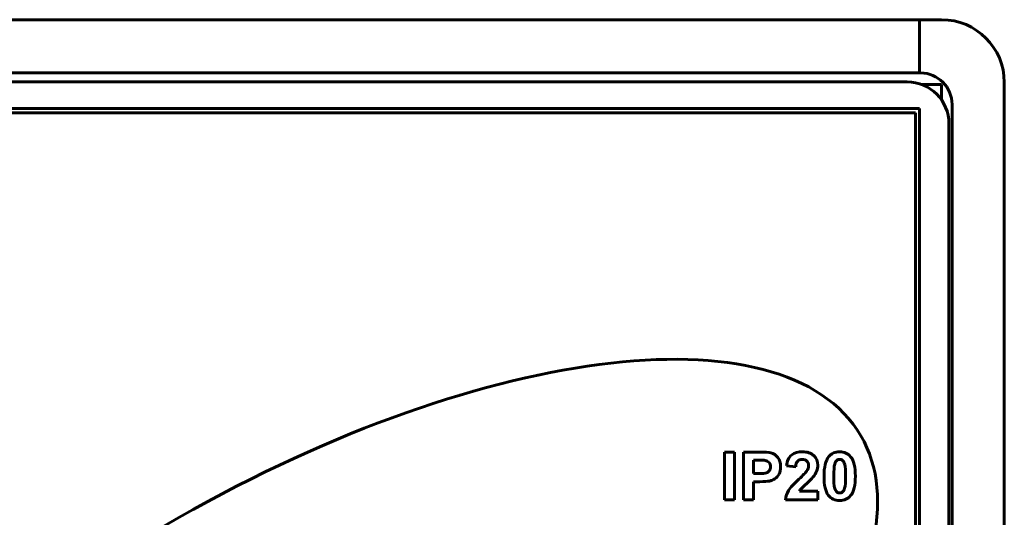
# Model space of a CAD drawing. Header units: millimetres. Extents: x -33 to 42, y -68 to 47.
# Tile 8 of 8: x -5 to 42, y 23 to 47. Entities that reach past the tile are written whole.
import ezdxf

# ---------------------------------------------------------------- set-up
doc = ezdxf.new("R2010")
doc.units = ezdxf.units.MM
doc.linetypes.add('K5LT_BASIC', pattern=[0])

msp = doc.modelspace()

# ---------------------------------------------------------------- linework, layer by layer
at = {"color": 150, "linetype": 'K5LT_BASIC', "lineweight": 60, "true_color": 0x0080ff}
for p, q in [((38.285, 46.831), (-29.415, 46.831)), ((39.335, 46.831), (38.285, 46.831)), ((38.285, 46.831), (38.285, 44.281)), ((38.285, 44.281), (-29.415, 44.281)), ((-28.815, 43.856), (37.685, 43.856)), ((38.335, 44.281), (38.285, 44.281)), ((42.335, -54.069), (42.335, 43.831)), ((39.335, 43.731), (38.381, 43.731)), ((39.335, 42.987), (39.335, 43.731)), ((38.285, 42.581), (-29.415, 42.581)), ((38.285, 2.181), (38.285, 42.581)), ((39.835, -53.019), (39.835, 42.781)), ((38.085, 42.381), (-29.215, 42.381)), ((38.085, 2.381), (38.085, 42.381)), ((39.685, 41.856), (39.685, -52.144)), ((28.952, 26.146), (28.952, 23.867)), ((29.42, 26.146), (28.952, 26.146)), ((29.42, 23.867), (29.42, 26.146)), ((30.612, 26.146), (29.864, 26.146)), ((29.864, 26.146), (29.864, 23.867)), ((30.556, 25.761), (30.332, 25.761)), ((30.332, 25.761), (30.332, 25.112)), ((31.912, 25.483), (32.354, 25.44)), ((30.332, 25.112), (30.586, 25.112)), ((30.332, 24.727), (30.635, 24.727)), ((30.332, 23.867), (30.332, 24.727)), ((33.411, 24.272), (32.531, 24.272)), ((33.411, 23.867), (33.411, 24.272)), ((28.952, 23.867), (29.42, 23.867)), ((29.864, 23.867), (30.332, 23.867)), ((31.86, 23.867), (33.411, 23.867))]:
    msp.add_line(p, q, dxfattribs=at)
for centre, radius in [((39.335, 43.831), 3), ((37.685, 41.856), 2), ((38.335, 42.781), 1.5)]:
    msp.add_arc(centre, radius, 0, 90, dxfattribs=at)
for points, knots in [([(36.079, 21.937), (36.492, 23.955), (36.261, 25.754), (31.285, 33.222), (16.14, 30.986), (-3.611, 19.175), (-7.967, 15.754), (-11.326, 12.328)], [0.6896931, 0.6896931, 0.6896931, 0.6896931, 0.75, 0.75, 1, 1, 1.0865, 1.0865, 1.0865, 1.0865]), ([(34.983, 25.922), (34.857, 26.08), (34.682, 26.159), (34.458, 26.159), (34.235, 26.159), (34.061, 26.081), (33.935, 25.925)], [0, 0, 0, 0, 2, 2, 2, 4, 4, 4, 4]), ([(34.599, 25.745), (34.558, 25.779), (34.511, 25.796), (34.458, 25.796), (34.406, 25.796), (34.358, 25.779), (34.317, 25.745)], [0, 0, 0, 0, 2, 2, 2, 4, 4, 4, 4])]:
    msp.add_open_spline(points, degree=3, knots=knots, dxfattribs=at)
for points in [[(31.165, 26.112), (31.079, 26.135), (30.895, 26.146), (30.612, 26.146)], [(31.498, 25.889), (31.408, 26.003), (31.298, 26.078), (31.165, 26.112)], [(32.159, 26.002), (32.02, 25.897), (31.938, 25.724), (31.912, 25.483)], [(32.679, 26.159), (32.471, 26.159), (32.298, 26.106), (32.159, 26.002)], [(33.216, 25.976), (33.086, 26.098), (32.907, 26.159), (32.679, 26.159)], [(33.411, 25.523), (33.411, 25.704), (33.346, 25.855), (33.216, 25.976)], [(33.935, 25.925), (33.784, 25.736), (33.709, 25.426), (33.709, 24.996)], [(35.208, 24.992), (35.208, 25.425), (35.133, 25.735), (34.983, 25.922)], [(30.89, 25.746), (30.835, 25.756), (30.724, 25.761), (30.556, 25.761)], [(31.077, 25.644), (31.028, 25.698), (30.966, 25.732), (30.89, 25.746)], [(31.151, 25.438), (31.151, 25.521), (31.126, 25.59), (31.077, 25.644)], [(31.631, 25.445), (31.631, 25.626), (31.587, 25.774), (31.498, 25.889)], [(31.555, 25.092), (31.606, 25.188), (31.631, 25.305), (31.631, 25.445)], [(32.354, 25.44), (32.362, 25.567), (32.393, 25.659), (32.448, 25.713)], [(32.448, 25.713), (32.502, 25.768), (32.576, 25.796), (32.668, 25.796)], [(32.668, 25.796), (32.761, 25.796), (32.834, 25.77), (32.887, 25.717)], [(32.966, 25.493), (32.966, 25.404), (32.936, 25.315), (32.875, 25.225)], [(32.887, 25.717), (32.94, 25.665), (32.966, 25.59), (32.966, 25.493)], [(33.355, 25.229), (33.393, 25.322), (33.411, 25.42), (33.411, 25.523)], [(34.221, 25.564), (34.191, 25.451), (34.176, 25.26), (34.176, 24.992)], [(34.317, 25.745), (34.276, 25.712), (34.244, 25.651), (34.221, 25.564)], [(34.7, 25.544), (34.673, 25.644), (34.639, 25.712), (34.599, 25.745)], [(34.74, 24.992), (34.74, 25.26), (34.727, 25.444), (34.7, 25.544)], [(30.586, 25.112), (30.769, 25.112), (30.891, 25.124), (30.953, 25.148)], [(30.953, 25.148), (31.015, 25.172), (31.063, 25.209), (31.098, 25.26)], [(31.098, 25.26), (31.133, 25.311), (31.151, 25.37), (31.151, 25.438)], [(31.359, 24.867), (31.438, 24.922), (31.503, 24.997), (31.555, 25.092)], [(32.875, 25.225), (32.83, 25.16), (32.708, 25.035), (32.508, 24.851)], [(33.178, 24.937), (33.259, 25.039), (33.318, 25.136), (33.355, 25.229)], [(33.709, 24.996), (33.709, 24.558), (33.777, 24.253), (33.915, 24.082)], [(34.176, 24.992), (34.176, 24.724), (34.19, 24.539), (34.216, 24.439)], [(34.695, 24.421), (34.725, 24.533), (34.74, 24.724), (34.74, 24.992)], [(34.981, 24.06), (35.132, 24.249), (35.208, 24.56), (35.208, 24.992)], [(30.635, 24.727), (30.846, 24.727), (31.006, 24.738), (31.118, 24.76)], [(31.118, 24.76), (31.199, 24.777), (31.28, 24.813), (31.359, 24.867)], [(32.508, 24.851), (32.261, 24.624), (32.095, 24.441), (32.011, 24.304)], [(32.622, 24.393), (32.659, 24.435), (32.748, 24.519), (32.888, 24.646)], [(32.888, 24.646), (33.028, 24.772), (33.125, 24.869), (33.178, 24.937)], [(32.011, 24.304), (31.928, 24.167), (31.877, 24.021), (31.86, 23.867)], [(32.531, 24.272), (32.554, 24.311), (32.584, 24.352), (32.622, 24.393)], [(33.915, 24.082), (34.053, 23.912), (34.234, 23.826), (34.458, 23.826)], [(34.216, 24.439), (34.243, 24.339), (34.277, 24.272), (34.318, 24.239)], [(34.318, 24.239), (34.359, 24.205), (34.406, 24.189), (34.458, 24.189)], [(34.458, 24.189), (34.511, 24.189), (34.558, 24.206), (34.6, 24.24)], [(34.458, 23.826), (34.682, 23.826), (34.856, 23.904), (34.981, 24.06)], [(34.6, 24.24), (34.64, 24.273), (34.673, 24.334), (34.695, 24.421)]]:
    msp.add_open_spline(points, degree=3, dxfattribs=at)

doc.saveas('drawing.dxf')
